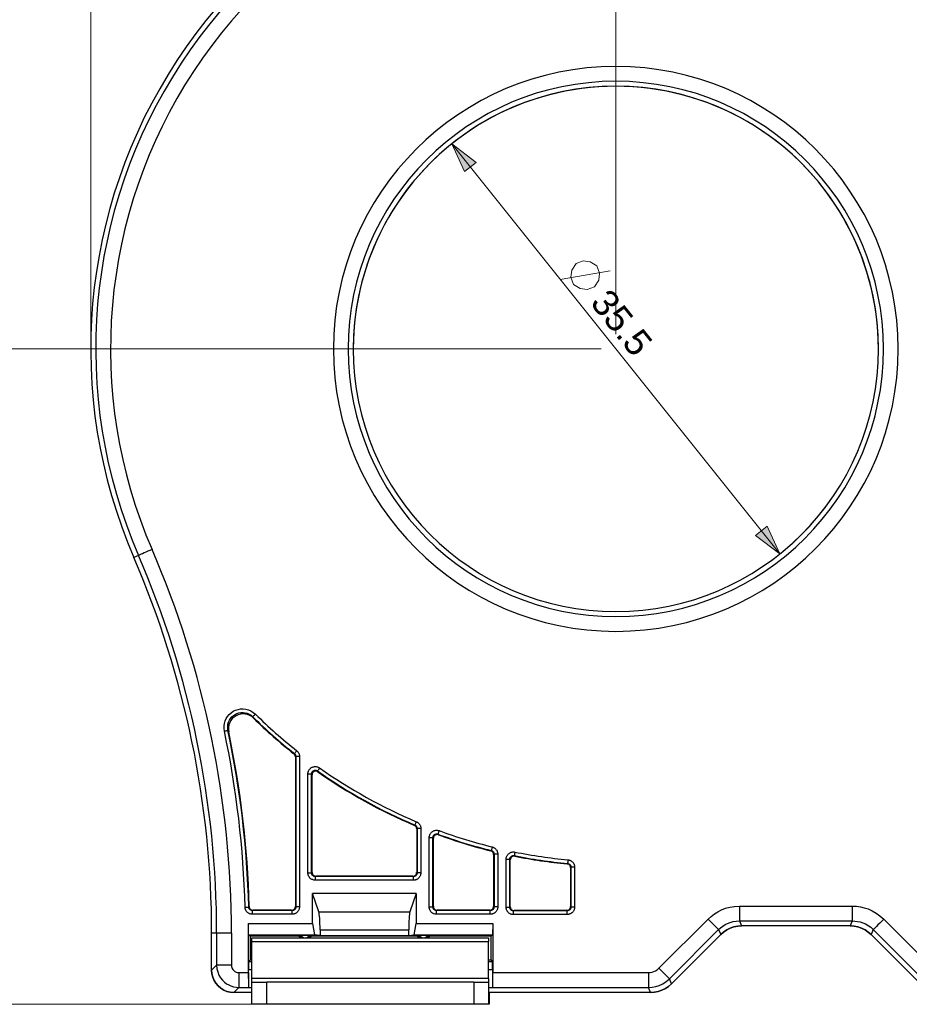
# Model space of a CAD drawing. Header units: inches. Extents: x 0 to 842, y 0 to 595.
# Tile 3 of 6: x 301 to 471, y 301 to 489. Entities that reach past the tile are written whole.
import ezdxf

# ---------------------------------------------------------------- set-up
doc = ezdxf.new("R2010")
doc.units = ezdxf.units.IN
doc.header["$MEASUREMENT"] = 0
doc.layers.add('Capa 1', color=7, linetype='Continuous')

# ---------------------------------------------------------------- blocks, each defined once
blk = doc.blocks.new('block 2')
at = {"layer": 'Capa 1', "color": 250, "lineweight": 25}
for points in [[(326.01, 387.71), (325.6, 387.54), (325.21, 387.37), (324.84, 387.21), (324.49, 387.06), (324.18, 386.92), (323.92, 386.81), (323.7, 386.72), (323.54, 386.65), (323.44, 386.6), (323.4, 386.59)], [(323.4, 386.59), (322.52, 386.2)], [(339.87, 352.92), (339.8, 353.42), (339.8, 353.92), (339.87, 354.4), (340.01, 354.88), (340.21, 355.33), (340.48, 355.75), (340.79, 356.12), (341.16, 356.45), (341.57, 356.73), (342.02, 356.94), (342.49, 357.09), (342.98, 357.18), (343.47, 357.19), (343.97, 357.14), (344.47, 357), (344.95, 356.8), (345.4, 356.52), (345.82, 356.17)], [(340.56, 353.06), (340.5, 353.46), (340.51, 353.86), (340.56, 354.25), (340.67, 354.63), (340.83, 354.99), (341.05, 355.33), (341.3, 355.63), (341.6, 355.89), (341.92, 356.11), (342.28, 356.29), (342.66, 356.41), (343.05, 356.47), (343.44, 356.48), (343.84, 356.44), (344.24, 356.34), (344.63, 356.17), (344.99, 355.95), (345.32, 355.67)], [(345.46, 355.41), (345.11, 355.7), (344.73, 355.93), (344.31, 356.09), (343.87, 356.19), (343.43, 356.22), (342.98, 356.18), (342.54, 356.06), (342.11, 355.87), (341.73, 355.62), (341.39, 355.31), (341.11, 354.96), (340.9, 354.56), (340.74, 354.14), (340.66, 353.7), (340.65, 353.25), (340.7, 352.81)], [(345.82, 356.17), (345.69, 356.04), (345.57, 355.92), (345.47, 355.82), (345.39, 355.74), (345.34, 355.69), (345.32, 355.67)], [(345.32, 355.67), (345.34, 355.62), (345.37, 355.58), (345.39, 355.54), (345.41, 355.5), (345.44, 355.45), (345.46, 355.41)], [(339.87, 352.92), (340.04, 352.96), (340.21, 352.99), (340.35, 353.02), (340.46, 353.04), (340.53, 353.06), (340.56, 353.06)], [(340.56, 353.06), (340.58, 353.02), (340.6, 352.98), (340.63, 352.94), (340.65, 352.9), (340.68, 352.85), (340.7, 352.81)], [(353.73, 349.16), (353.62, 349.02), (353.51, 348.89), (353.42, 348.77), (353.35, 348.68), (353.31, 348.63), (353.29, 348.61)], [(353.73, 349.16), (353.8, 349.11), (353.86, 349.04), (353.92, 348.98), (353.98, 348.91), (354.04, 348.83), (354.09, 348.74), (354.14, 348.65), (354.18, 348.55), (354.21, 348.43), (354.24, 348.32), (354.26, 348.19), (354.27, 348.05)], [(353.29, 348.61), (353.2, 348.57)], [(353.47, 348.01), (353.46, 348.12), (353.44, 348.22), (353.4, 348.32), (353.35, 348.41), (353.28, 348.49), (353.2, 348.57)], [(353.29, 348.61), (353.32, 348.58), (353.36, 348.55), (353.39, 348.51), (353.42, 348.48), (353.44, 348.44), (353.47, 348.4), (353.49, 348.35), (353.51, 348.3), (353.53, 348.24), (353.55, 348.18), (353.56, 348.12), (353.56, 348.05)], [(353.56, 348.05), (353.54, 348.04), (353.52, 348.03), (353.49, 348.02), (353.47, 348.01)], [(353.47, 348.01), (353.47, 319.33)], [(354.27, 348.05), (354.09, 348.05), (353.92, 348.05), (353.77, 348.05), (353.66, 348.05), (353.58, 348.05), (353.56, 348.05)], [(353.56, 348.05), (353.56, 319.24)], [(354.27, 348.05), (354.27, 319.24)], [(355.88, 344.72), (355.88, 344.82), (355.89, 344.91), (355.91, 345.01), (355.93, 345.11), (355.97, 345.21), (356.01, 345.31), (356.06, 345.41), (356.12, 345.51), (356.2, 345.61), (356.28, 345.7), (356.37, 345.79), (356.46, 345.86), (356.56, 345.93), (356.67, 345.99), (356.78, 346.04), (356.89, 346.08), (357.01, 346.11), (357.13, 346.13), (357.25, 346.14), (357.37, 346.13), (357.49, 346.12), (357.61, 346.1), (357.74, 346.07), (357.86, 346.02), (357.99, 345.95), (358.11, 345.88)], [(356.59, 344.72), (356.59, 344.77), (356.59, 344.82), (356.6, 344.86), (356.62, 344.91), (356.63, 344.96), (356.65, 345.01), (356.68, 345.07), (356.71, 345.12), (356.75, 345.16), (356.79, 345.21), (356.83, 345.25), (356.88, 345.29), (356.93, 345.33), (356.98, 345.35), (357.04, 345.38), (357.1, 345.4), (357.15, 345.41), (357.21, 345.42), (357.27, 345.43), (357.33, 345.43), (357.39, 345.42), (357.46, 345.41), (357.52, 345.39), (357.58, 345.37), (357.64, 345.34), (357.71, 345.3)], [(357.79, 345.13), (357.65, 345.21), (357.51, 345.25), (357.36, 345.26), (357.21, 345.24), (357.06, 345.18), (356.93, 345.1), (356.82, 344.98), (356.74, 344.85), (356.69, 344.71), (356.67, 344.55)], [(358.11, 345.88), (358.01, 345.73), (357.91, 345.59), (357.83, 345.47), (357.76, 345.38), (357.72, 345.32), (357.71, 345.3)], [(357.79, 345.13), (357.78, 345.16), (357.76, 345.18), (357.75, 345.21), (357.74, 345.24), (357.72, 345.27), (357.71, 345.3)], [(355.88, 325.76), (355.88, 344.72)], [(355.88, 344.72), (356.06, 344.72), (356.23, 344.72), (356.38, 344.72), (356.49, 344.72), (356.56, 344.72), (356.59, 344.72)], [(356.67, 344.55), (356.66, 344.58), (356.65, 344.6), (356.63, 344.63), (356.62, 344.66), (356.6, 344.69), (356.59, 344.72)], [(356.59, 325.76), (356.59, 344.72)], [(356.67, 325.85), (356.67, 344.55)], [(376.37, 334.92), (376.28, 334.86)], [(376.72, 334.21), (376.7, 334.35), (376.66, 334.48), (376.6, 334.6), (376.51, 334.71), (376.41, 334.79), (376.28, 334.86)], [(376.64, 335.57), (376.57, 335.41), (376.51, 335.25), (376.45, 335.12), (376.41, 335.01), (376.38, 334.95), (376.37, 334.92)], [(376.37, 334.92), (376.41, 334.9), (376.45, 334.88), (376.49, 334.86), (376.52, 334.83), (376.56, 334.81), (376.59, 334.77), (376.62, 334.74), (376.65, 334.7), (376.68, 334.66), (376.71, 334.62), (376.74, 334.57), (376.76, 334.52), (376.77, 334.46), (376.79, 334.4), (376.8, 334.34), (376.8, 334.27)], [(376.64, 335.57), (376.73, 335.54), (376.8, 335.49), (376.88, 335.45), (376.95, 335.4), (377.02, 335.34), (377.08, 335.28), (377.15, 335.21), (377.21, 335.14), (377.27, 335.06), (377.33, 334.97), (377.38, 334.87), (377.42, 334.77), (377.46, 334.65), (377.49, 334.53), (377.5, 334.4), (377.51, 334.27)], [(376.8, 334.27), (376.78, 334.25), (376.76, 334.24), (376.74, 334.22), (376.72, 334.21)], [(376.72, 334.21), (376.72, 325.85)], [(377.51, 334.27), (377.33, 334.27), (377.16, 334.27), (377.01, 334.27), (376.9, 334.27), (376.83, 334.27), (376.8, 334.27)], [(376.8, 334.27), (376.8, 325.76)], [(377.51, 334.27), (377.51, 325.76)], [(379.12, 332.51), (379.13, 332.61), (379.14, 332.7), (379.15, 332.79), (379.17, 332.89), (379.21, 332.99), (379.25, 333.09), (379.3, 333.19), (379.36, 333.29), (379.42, 333.39), (379.5, 333.48), (379.58, 333.56), (379.67, 333.63), (379.76, 333.7), (379.86, 333.76), (379.96, 333.81), (380.07, 333.85), (380.18, 333.88), (380.29, 333.91), (380.4, 333.93), (380.52, 333.93), (380.64, 333.93), (380.76, 333.91), (380.89, 333.89), (381.03, 333.85)], [(379.12, 319.24), (379.12, 332.51)], [(379.12, 332.51), (379.31, 332.51), (379.47, 332.51), (379.62, 332.51), (379.73, 332.51), (379.81, 332.51), (379.83, 332.51)], [(379.83, 332.51), (379.83, 332.56), (379.84, 332.61), (379.85, 332.65), (379.86, 332.7), (379.87, 332.75), (379.89, 332.8), (379.92, 332.85), (379.95, 332.9), (379.98, 332.95), (380.02, 333), (380.06, 333.04), (380.1, 333.07), (380.15, 333.11), (380.2, 333.14), (380.25, 333.16), (380.31, 333.18), (380.36, 333.2), (380.42, 333.21), (380.47, 333.22), (380.53, 333.22), (380.59, 333.22), (380.65, 333.21), (380.72, 333.2), (380.79, 333.18)], [(379.92, 332.39), (379.9, 332.41), (379.89, 332.43), (379.88, 332.45), (379.86, 332.47), (379.85, 332.49), (379.83, 332.51)], [(379.83, 319.24), (379.83, 332.51)], [(380.87, 333.06), (380.74, 333.09), (380.61, 333.1), (380.47, 333.08), (380.34, 333.04), (380.22, 332.97), (380.12, 332.89), (380.03, 332.78), (379.97, 332.65), (379.93, 332.53), (379.92, 332.39)], [(379.92, 319.33), (379.92, 332.39)], [(381.03, 333.85), (380.97, 333.68), (380.91, 333.52), (380.86, 333.38), (380.82, 333.27), (380.79, 333.21), (380.78, 333.18)], [(380.87, 333.06), (380.86, 333.08), (380.84, 333.09), (380.83, 333.12), (380.81, 333.14), (380.8, 333.16), (380.78, 333.18)], [(391.18, 330.73), (391.13, 330.56), (391.09, 330.39), (391.06, 330.25), (391.03, 330.14), (391.01, 330.07), (391.01, 330.05)], [(391.18, 330.73), (391.26, 330.71), (391.35, 330.68), (391.43, 330.64), (391.51, 330.6), (391.59, 330.56), (391.67, 330.5), (391.75, 330.44), (391.83, 330.37), (391.91, 330.29), (391.98, 330.19), (392.05, 330.08), (392.12, 329.96), (392.17, 329.83), (392.21, 329.68), (392.24, 329.53), (392.25, 329.36)], [(391, 330.05), (390.92, 329.98)], [(391.46, 329.29), (391.44, 329.45), (391.39, 329.59), (391.3, 329.73), (391.2, 329.84), (391.07, 329.92), (390.92, 329.98)], [(391, 330.05), (391.05, 330.03), (391.09, 330.02), (391.13, 330), (391.17, 329.98), (391.21, 329.96), (391.25, 329.93), (391.29, 329.9), (391.33, 329.86), (391.37, 329.82), (391.41, 329.77), (391.44, 329.72), (391.47, 329.66), (391.5, 329.59), (391.52, 329.52), (391.54, 329.44), (391.54, 329.36)], [(391.54, 329.36), (391.52, 329.34), (391.5, 329.32), (391.48, 329.31), (391.46, 329.29)], [(391.46, 329.29), (391.46, 319.33)], [(392.25, 329.36), (392.07, 329.36), (391.9, 329.36), (391.75, 329.36), (391.64, 329.36), (391.57, 329.36), (391.54, 329.36)], [(391.54, 329.36), (391.54, 319.24)], [(392.25, 329.36), (392.25, 319.24)], [(393.86, 328.36), (393.87, 328.45), (393.88, 328.55), (393.89, 328.65), (393.92, 328.75), (393.95, 328.85), (393.99, 328.95), (394.05, 329.06), (394.11, 329.15), (394.18, 329.25), (394.25, 329.34), (394.33, 329.42), (394.42, 329.49), (394.51, 329.55), (394.61, 329.61), (394.71, 329.66), (394.82, 329.7), (394.93, 329.73), (395.04, 329.76), (395.16, 329.77), (395.29, 329.78), (395.42, 329.77), (395.56, 329.75)], [(393.86, 319.18), (393.86, 328.36)], [(393.86, 328.36), (394.05, 328.36), (394.21, 328.36), (394.36, 328.36), (394.47, 328.36), (394.55, 328.36), (394.57, 328.36)], [(394.57, 328.36), (394.57, 328.41), (394.58, 328.46), (394.59, 328.5), (394.6, 328.55), (394.62, 328.61), (394.64, 328.66), (394.66, 328.71), (394.69, 328.76), (394.73, 328.8), (394.77, 328.85), (394.81, 328.89), (394.85, 328.92), (394.9, 328.96), (394.95, 328.99), (395, 329.01), (395.05, 329.03), (395.1, 329.05), (395.16, 329.06), (395.22, 329.07), (395.28, 329.07), (395.35, 329.07), (395.42, 329.06)], [(394.66, 328.26), (394.65, 328.27), (394.63, 328.29), (394.62, 328.31), (394.6, 328.32), (394.59, 328.34), (394.57, 328.36)], [(394.57, 319.18), (394.57, 328.36)], [(395.51, 328.95), (395.35, 328.96), (395.2, 328.94), (395.05, 328.89), (394.92, 328.8), (394.81, 328.69), (394.73, 328.56), (394.68, 328.41), (394.66, 328.26)], [(395.56, 329.75), (395.52, 329.57), (395.49, 329.41), (395.46, 329.26), (395.44, 329.15), (395.43, 329.08), (395.42, 329.06)], [(395.51, 328.95), (395.49, 328.97), (395.48, 328.98), (395.46, 329), (395.45, 329.02), (395.44, 329.04), (395.42, 329.06)], [(405.71, 328.26), (405.69, 328.08), (405.67, 327.91), (405.66, 327.77), (405.65, 327.66), (405.64, 327.58), (405.64, 327.56)], [(405.71, 328.26), (405.79, 328.25), (405.88, 328.23), (405.97, 328.21), (406.05, 328.19), (406.14, 328.15), (406.22, 328.11), (406.3, 328.07), (406.38, 328.01), (406.47, 327.95), (406.54, 327.88), (406.62, 327.81), (406.69, 327.72), (406.76, 327.62), (406.82, 327.52), (406.88, 327.41), (406.92, 327.3), (406.95, 327.19), (406.97, 327.07), (406.99, 326.96), (406.99, 326.85)], [(394.66, 319.26), (394.66, 328.26)], [(405.64, 327.56), (405.62, 327.54), (405.6, 327.52), (405.58, 327.5), (405.55, 327.48)], [(406.2, 326.77), (406.18, 326.9), (406.15, 327.03), (406.09, 327.15), (406.01, 327.25), (405.91, 327.34), (405.8, 327.41), (405.68, 327.45), (405.55, 327.48)], [(405.64, 327.56), (405.68, 327.55), (405.73, 327.54), (405.77, 327.53), (405.81, 327.52), (405.85, 327.5), (405.9, 327.48), (405.94, 327.46), (405.98, 327.43), (406.02, 327.4), (406.06, 327.37), (406.1, 327.33), (406.14, 327.29), (406.17, 327.24), (406.2, 327.19), (406.22, 327.13), (406.25, 327.08), (406.26, 327.02), (406.27, 326.96), (406.28, 326.91), (406.28, 326.85)], [(406.28, 326.85), (406.26, 326.83), (406.24, 326.81), (406.22, 326.79), (406.2, 326.77)], [(406.2, 326.77), (406.2, 319.29)], [(406.99, 326.85), (406.81, 326.85), (406.64, 326.85), (406.49, 326.85), (406.38, 326.85), (406.31, 326.85), (406.28, 326.85)], [(406.28, 326.85), (406.28, 319.21)], [(406.99, 326.85), (406.99, 319.21)], [(357.3, 324.35), (357.14, 324.35), (356.99, 324.38), (356.86, 324.41), (356.73, 324.46), (356.62, 324.52), (356.52, 324.58), (356.43, 324.64), (356.34, 324.71), (356.27, 324.78), (356.21, 324.86), (356.15, 324.93), (356.1, 325.01), (356.05, 325.08), (356.01, 325.17), (355.97, 325.25), (355.94, 325.34), (355.92, 325.44), (355.9, 325.54), (355.88, 325.65), (355.88, 325.76)], [(355.88, 325.76), (356.06, 325.76), (356.23, 325.76), (356.38, 325.76), (356.49, 325.76), (356.56, 325.76), (356.59, 325.76)], [(356.67, 325.85), (356.59, 325.76)], [(357.3, 325.05), (357.22, 325.06), (357.15, 325.07), (357.08, 325.09), (357.01, 325.11), (356.96, 325.14), (356.91, 325.17), (356.86, 325.2), (356.82, 325.24), (356.78, 325.27), (356.75, 325.31), (356.72, 325.35), (356.7, 325.38), (356.67, 325.42), (356.65, 325.46), (356.64, 325.51), (356.62, 325.55), (356.61, 325.6), (356.6, 325.65), (356.59, 325.7), (356.59, 325.76)], [(356.67, 325.85), (356.69, 325.71), (356.73, 325.58), (356.79, 325.46), (356.88, 325.35), (356.99, 325.26), (357.11, 325.19), (357.24, 325.15), (357.38, 325.14)], [(357.38, 325.14), (357.3, 325.05)], [(357.3, 324.35), (357.3, 324.53), (357.3, 324.7), (357.3, 324.84), (357.3, 324.95), (357.3, 325.03), (357.3, 325.05)], [(376.09, 325.05), (357.3, 325.05)], [(376.01, 325.14), (357.38, 325.14)], [(376.01, 325.14), (376.15, 325.15), (376.28, 325.19), (376.4, 325.26), (376.51, 325.35), (376.6, 325.46), (376.66, 325.58), (376.7, 325.71), (376.71, 325.85)], [(376.01, 325.14), (376.09, 325.05)], [(377.51, 325.76), (377.5, 325.61), (377.48, 325.46), (377.44, 325.33), (377.39, 325.2), (377.34, 325.08), (377.28, 324.98), (377.21, 324.89), (377.14, 324.81), (377.07, 324.74), (377, 324.67), (376.93, 324.62), (376.85, 324.56), (376.77, 324.52), (376.69, 324.48), (376.6, 324.44), (376.51, 324.41), (376.42, 324.38), (376.32, 324.36), (376.21, 324.35), (376.09, 324.35)], [(376.8, 325.76), (376.8, 325.68), (376.79, 325.61), (376.77, 325.54), (376.74, 325.48), (376.72, 325.42), (376.69, 325.37), (376.65, 325.33), (376.62, 325.29), (376.58, 325.25), (376.55, 325.22), (376.51, 325.19), (376.47, 325.16), (376.43, 325.14), (376.39, 325.12), (376.35, 325.1), (376.3, 325.08), (376.26, 325.07), (376.21, 325.06), (376.15, 325.06), (376.09, 325.05)], [(376.09, 324.35), (376.09, 324.53), (376.09, 324.7), (376.09, 324.84), (376.09, 324.95), (376.09, 325.03), (376.09, 325.05)], [(376.72, 325.85), (376.8, 325.76)], [(377.51, 325.76), (377.33, 325.76), (377.16, 325.76), (377.01, 325.76), (376.9, 325.76), (376.83, 325.76), (376.8, 325.76)], [(376.09, 324.35), (357.3, 324.35)], [(376.62, 321.84), (356.77, 321.84)], [(356.77, 316.05), (356.77, 321.84)], [(357.97, 318.28), (356.77, 321.84)], [(376.62, 321.84), (375.42, 318.28)], [(376.62, 321.84), (376.62, 316.05)], [(343.83, 319.2), (344.02, 319.21), (344.19, 319.21), (344.33, 319.22), (344.44, 319.22), (344.52, 319.22), (344.54, 319.22)], [(345.25, 317.83), (345.1, 317.83), (344.96, 317.86), (344.82, 317.89), (344.7, 317.94), (344.59, 317.99), (344.49, 318.05), (344.4, 318.11), (344.31, 318.18), (344.24, 318.25), (344.18, 318.32), (344.12, 318.39), (344.07, 318.46), (344.02, 318.54), (343.98, 318.62), (343.94, 318.7), (343.91, 318.79), (343.88, 318.88), (343.86, 318.98), (343.84, 319.09), (343.83, 319.2)], [(344.63, 319.31), (344.61, 319.29), (344.58, 319.27), (344.56, 319.25), (344.54, 319.22)], [(345.25, 318.53), (345.17, 318.54), (345.1, 318.55), (345.04, 318.57), (344.98, 318.59), (344.92, 318.62), (344.87, 318.65), (344.82, 318.68), (344.78, 318.71), (344.75, 318.74), (344.71, 318.78), (344.69, 318.82), (344.66, 318.85), (344.63, 318.89), (344.61, 318.93), (344.59, 318.97), (344.58, 319.02), (344.56, 319.06), (344.55, 319.11), (344.55, 319.17), (344.54, 319.22)], [(344.63, 319.31), (344.64, 319.17), (344.69, 319.05), (344.75, 318.93), (344.84, 318.82), (344.95, 318.74), (345.07, 318.67), (345.2, 318.63), (345.33, 318.62)], [(352.76, 318.62), (352.9, 318.64), (353.03, 318.67), (353.16, 318.74), (353.26, 318.83), (353.35, 318.94), (353.42, 319.06), (353.46, 319.19), (353.47, 319.33)], [(354.27, 319.24), (354.26, 319.09), (354.23, 318.94), (354.2, 318.81), (354.15, 318.68), (354.09, 318.57), (354.03, 318.46), (353.97, 318.37), (353.9, 318.29), (353.83, 318.22), (353.76, 318.15), (353.68, 318.1), (353.6, 318.04), (353.53, 318), (353.44, 317.96), (353.36, 317.92), (353.27, 317.89), (353.18, 317.86), (353.07, 317.84), (352.97, 317.83), (352.85, 317.83)], [(353.56, 319.24), (353.55, 319.16), (353.54, 319.09), (353.52, 319.02), (353.5, 318.96), (353.47, 318.9), (353.44, 318.85), (353.41, 318.81), (353.37, 318.77), (353.34, 318.73), (353.3, 318.7), (353.27, 318.67), (353.23, 318.64), (353.19, 318.62), (353.15, 318.6), (353.1, 318.58), (353.06, 318.57), (353.01, 318.55), (352.96, 318.54), (352.91, 318.54), (352.85, 318.53)], [(353.47, 319.33), (353.56, 319.24)], [(354.27, 319.24), (354.09, 319.24), (353.92, 319.24), (353.77, 319.24), (353.66, 319.24), (353.58, 319.24), (353.56, 319.24)], [(380.54, 317.83), (380.38, 317.83), (380.24, 317.86), (380.1, 317.89), (379.98, 317.94), (379.86, 318), (379.76, 318.06), (379.67, 318.12), (379.59, 318.19), (379.52, 318.26), (379.45, 318.34), (379.39, 318.41), (379.34, 318.49), (379.3, 318.56), (379.25, 318.65), (379.22, 318.73), (379.19, 318.82), (379.16, 318.92), (379.14, 319.02), (379.13, 319.13), (379.12, 319.24)], [(379.12, 319.24), (379.31, 319.24), (379.47, 319.24), (379.62, 319.24), (379.73, 319.24), (379.81, 319.24), (379.83, 319.24)], [(379.92, 319.33), (379.83, 319.24)], [(380.54, 318.53), (380.46, 318.54), (380.39, 318.55), (380.32, 318.57), (380.26, 318.59), (380.2, 318.62), (380.15, 318.65), (380.1, 318.68), (380.06, 318.72), (380.03, 318.75), (380, 318.79), (379.97, 318.83), (379.94, 318.86), (379.92, 318.9), (379.9, 318.94), (379.88, 318.99), (379.86, 319.03), (379.85, 319.08), (379.84, 319.13), (379.83, 319.18), (379.83, 319.24)], [(379.92, 319.33), (379.93, 319.19), (379.97, 319.06), (380.04, 318.94), (380.13, 318.83), (380.23, 318.74), (380.36, 318.67), (380.49, 318.63), (380.63, 318.62)], [(390.75, 318.62), (390.89, 318.64), (391.02, 318.67), (391.14, 318.74), (391.25, 318.83), (391.34, 318.94), (391.4, 319.06), (391.44, 319.19), (391.46, 319.33)], [(392.25, 319.24), (392.24, 319.09), (392.22, 318.94), (392.18, 318.81), (392.13, 318.68), (392.08, 318.57), (392.02, 318.46), (391.95, 318.37), (391.88, 318.29), (391.81, 318.22), (391.74, 318.15), (391.67, 318.1), (391.59, 318.04), (391.51, 318), (391.43, 317.96), (391.34, 317.92), (391.25, 317.89), (391.16, 317.86), (391.06, 317.84), (390.95, 317.83), (390.83, 317.83)], [(391.54, 319.24), (391.54, 319.16), (391.53, 319.09), (391.51, 319.02), (391.48, 318.96), (391.46, 318.9), (391.43, 318.85), (391.39, 318.81), (391.36, 318.77), (391.32, 318.73), (391.29, 318.7), (391.25, 318.67), (391.21, 318.64), (391.17, 318.62), (391.13, 318.6), (391.09, 318.58), (391.04, 318.57), (391, 318.55), (390.95, 318.54), (390.89, 318.54), (390.83, 318.53)], [(391.46, 319.33), (391.54, 319.24)], [(392.25, 319.24), (392.07, 319.24), (391.9, 319.24), (391.75, 319.24), (391.64, 319.24), (391.57, 319.24), (391.54, 319.24)], [(395.29, 317.76), (395.13, 317.77), (394.98, 317.79), (394.85, 317.83), (394.72, 317.87), (394.61, 317.93), (394.5, 317.99), (394.41, 318.06), (394.33, 318.13), (394.26, 318.2), (394.19, 318.27), (394.13, 318.34), (394.08, 318.42), (394.04, 318.5), (394, 318.58), (393.96, 318.67), (393.93, 318.76), (393.9, 318.85), (393.88, 318.95), (393.87, 319.06), (393.86, 319.18)], [(393.86, 319.18), (394.05, 319.18), (394.21, 319.18), (394.36, 319.18), (394.47, 319.18), (394.55, 319.18), (394.57, 319.18)], [(394.66, 319.26), (394.57, 319.18)], [(395.28, 318.47), (395.21, 318.47), (395.13, 318.48), (395.06, 318.5), (395, 318.53), (394.94, 318.55), (394.89, 318.58), (394.85, 318.62), (394.81, 318.65), (394.77, 318.69), (394.74, 318.72), (394.71, 318.76), (394.68, 318.8), (394.66, 318.84), (394.64, 318.88), (394.62, 318.92), (394.6, 318.97), (394.59, 319.01), (394.58, 319.06), (394.58, 319.12), (394.57, 319.18)], [(394.66, 319.26), (394.67, 319.12), (394.71, 318.99), (394.78, 318.87), (394.87, 318.76), (394.98, 318.67), (395.1, 318.61), (395.23, 318.57), (395.37, 318.56)], [(405.49, 318.59), (405.63, 318.6), (405.76, 318.64), (405.88, 318.71), (405.99, 318.79), (406.08, 318.9), (406.14, 319.02), (406.18, 319.15), (406.2, 319.29)], [(406.99, 319.21), (406.98, 319.05), (406.96, 318.91), (406.92, 318.77), (406.88, 318.65), (406.82, 318.53), (406.76, 318.43), (406.69, 318.34), (406.62, 318.26), (406.55, 318.19), (406.48, 318.12), (406.41, 318.06), (406.33, 318.01), (406.25, 317.96), (406.17, 317.92), (406.09, 317.89), (406, 317.86), (405.9, 317.83), (405.8, 317.81), (405.69, 317.8), (405.58, 317.79)], [(406.28, 319.21), (406.28, 319.13), (406.27, 319.06), (406.25, 318.99), (406.22, 318.93), (406.2, 318.87), (406.17, 318.82), (406.13, 318.77), (406.1, 318.73), (406.06, 318.7), (406.03, 318.66), (405.99, 318.64), (405.95, 318.61), (405.91, 318.59), (405.87, 318.57), (405.83, 318.55), (405.79, 318.53), (405.74, 318.52), (405.69, 318.51), (405.63, 318.5), (405.58, 318.5)], [(406.2, 319.29), (406.28, 319.21)], [(406.99, 319.21), (406.81, 319.21), (406.64, 319.21), (406.49, 319.21), (406.38, 319.21), (406.31, 319.21), (406.28, 319.21)], [(432.57, 316.91), (433.14, 317.43), (433.76, 317.9), (434.42, 318.31), (435.13, 318.67), (435.91, 318.97), (436.75, 319.2), (437.64, 319.34), (438.59, 319.4)], [(438.59, 319.4), (460.2, 319.4)], [(438.59, 319.4), (438.59, 318.85), (438.59, 318.33), (438.59, 317.84), (438.59, 317.41), (438.59, 317.06), (438.59, 316.8), (438.59, 316.63), (438.59, 316.57)], [(460.2, 319.4), (460.97, 319.37), (461.74, 319.26), (462.49, 319.09), (463.25, 318.84), (464.01, 318.5), (464.77, 318.07), (465.5, 317.54), (466.21, 316.91)], [(460.2, 319.4), (460.2, 318.85), (460.2, 318.33), (460.2, 317.84), (460.2, 317.41), (460.2, 317.06), (460.2, 316.8), (460.2, 316.63), (460.2, 316.57)], [(345.34, 318.62), (345.31, 318.6), (345.29, 318.58), (345.27, 318.56), (345.25, 318.53)], [(345.25, 317.83), (345.25, 318.01), (345.25, 318.18), (345.25, 318.32), (345.25, 318.44), (345.25, 318.51), (345.25, 318.53)], [(352.85, 318.53), (345.25, 318.53)], [(352.85, 317.83), (345.25, 317.83)], [(352.76, 318.62), (345.34, 318.62)], [(352.76, 318.62), (352.85, 318.53)], [(352.85, 317.83), (352.85, 318.01), (352.85, 318.18), (352.85, 318.32), (352.85, 318.44), (352.85, 318.51), (352.85, 318.53)], [(357.97, 318.28), (375.42, 318.28)], [(358.2, 314.85), (358.2, 315.43), (358.18, 315.99), (358.16, 316.52), (358.14, 317.01), (358.1, 317.44), (358.06, 317.8), (358.02, 318.08), (357.97, 318.28)], [(375.42, 318.28), (375.37, 318.08), (375.33, 317.8), (375.29, 317.44), (375.26, 317.01), (375.23, 316.52), (375.21, 315.99), (375.19, 315.43), (375.19, 314.85)], [(380.63, 318.62), (380.54, 318.53)], [(380.54, 317.83), (380.54, 318.01), (380.54, 318.18), (380.54, 318.32), (380.54, 318.44), (380.54, 318.51), (380.54, 318.53)], [(390.83, 318.53), (380.54, 318.53)], [(390.83, 317.83), (380.54, 317.83)], [(390.75, 318.62), (380.63, 318.62)], [(390.75, 318.62), (390.83, 318.53)], [(390.83, 317.83), (390.83, 318.01), (390.83, 318.18), (390.83, 318.32), (390.83, 318.44), (390.83, 318.51), (390.83, 318.53)], [(395.37, 318.56), (395.28, 318.47)], [(405.58, 318.5), (395.28, 318.47)], [(395.29, 317.76), (395.29, 317.94), (395.28, 318.11), (395.28, 318.26), (395.28, 318.37), (395.28, 318.44), (395.28, 318.47)], [(405.58, 317.79), (395.29, 317.76)], [(405.49, 318.59), (395.37, 318.56)], [(405.49, 318.59), (405.58, 318.5)], [(405.58, 317.79), (405.58, 317.97), (405.58, 318.14), (405.58, 318.29), (405.58, 318.4), (405.58, 318.47), (405.58, 318.5)], [(344.49, 316.05), (356.77, 316.05)], [(344.52, 313.89), (344.49, 316.05)], [(344.49, 306.65), (344.49, 316.05)], [(356.77, 316.05), (357.15, 313.89)], [(376.24, 313.89), (376.62, 316.05)], [(376.62, 316.05), (391.31, 316.05)], [(391.31, 316.05), (391.27, 313.89)], [(391.31, 316.05), (391.31, 306.65)], [(423.14, 307.48), (432.57, 316.91)], [(432.57, 316.91), (432.96, 316.52), (433.33, 316.15), (433.68, 315.81), (433.98, 315.51), (434.23, 315.26), (434.42, 315.07), (434.53, 314.95), (434.58, 314.91)], [(434.58, 314.91), (434.96, 315.25), (435.37, 315.57), (435.81, 315.84), (436.28, 316.08), (436.8, 316.28), (437.36, 316.43), (437.96, 316.53), (438.59, 316.57)], [(438.99, 315.6), (438.24, 315.55), (437.52, 315.41), (436.82, 315.17), (436.15, 314.84), (435.54, 314.43), (434.98, 313.94)], [(436.15, 314.84), (436.82, 315.17)], [(436.82, 315.17), (437.52, 315.41)], [(437.52, 315.41), (438.24, 315.55)], [(438.24, 315.55), (438.99, 315.6)], [(438.59, 316.57), (438.99, 315.6)], [(438.59, 316.57), (460.2, 316.57)], [(459.8, 315.6), (438.99, 315.6)], [(459.8, 315.6), (438.99, 315.6)], [(460.2, 316.57), (459.8, 315.6)], [(459.8, 315.6), (460.55, 315.55)], [(463.81, 313.94), (463.25, 314.43), (462.64, 314.84), (461.97, 315.17), (461.27, 315.41), (460.55, 315.55), (459.8, 315.6)], [(460.2, 316.57), (460.71, 316.54), (461.22, 316.47), (461.73, 316.36), (462.23, 316.19), (462.74, 315.97), (463.25, 315.68), (463.74, 315.33), (464.21, 314.91)], [(460.55, 315.55), (461.27, 315.41)], [(461.27, 315.41), (461.97, 315.17)], [(461.97, 315.17), (462.64, 314.84)], [(466.21, 316.91), (465.83, 316.52), (465.46, 316.15), (465.11, 315.81), (464.81, 315.51), (464.56, 315.26), (464.37, 315.07), (464.25, 314.95), (464.21, 314.91)], [(466.21, 316.91), (475.65, 307.48)], [(337.43, 307.1), (337.43, 314.18)], [(337.43, 307.1), (337.43, 314.18)], [(338.39, 314.18), (337.43, 314.18)], [(341.23, 314.18), (340.79, 314.18), (340.36, 314.18), (339.95, 314.18), (339.58, 314.18), (339.24, 314.18), (338.95, 314.18), (338.72, 314.18), (338.54, 314.18), (338.43, 314.18), (338.39, 314.18)], [(338.39, 314.18), (338.39, 308.06)], [(341.23, 314.18), (341.23, 308.06)], [(344.8, 313.62), (344.52, 313.89)], [(344.52, 313.89), (357.15, 313.89)], [(354.22, 313.62), (344.8, 313.62)], [(344.8, 313.62), (344.8, 309.08)], [(354.28, 313.81), (354.22, 313.62)], [(354.22, 313.62), (354.68, 313.33)], [(354.28, 313.81), (356.43, 313.81)], [(355.02, 313.33), (354.28, 313.81)], [(356.43, 313.81), (355.69, 313.33)], [(356.04, 313.33), (356.49, 313.62)], [(356.43, 313.81), (356.49, 313.62)], [(376.9, 313.62), (356.49, 313.62)], [(358.2, 313.78), (357.15, 313.89)], [(358.2, 314.85), (358.2, 313.78)], [(358.2, 314.85), (375.19, 314.85)], [(358.2, 313.78), (375.19, 313.78)], [(375.19, 313.78), (375.19, 314.85)], [(375.19, 313.78), (376.24, 313.89)], [(376.24, 313.89), (391.27, 313.89)], [(376.96, 313.81), (376.9, 313.62)], [(376.9, 313.62), (377.35, 313.33)], [(376.96, 313.81), (379.11, 313.81)], [(377.7, 313.33), (376.96, 313.81)], [(379.11, 313.81), (378.37, 313.33)], [(378.71, 313.33), (379.17, 313.62)], [(379.11, 313.81), (379.17, 313.62)], [(391, 313.62), (379.17, 313.62)], [(391.27, 313.89), (391, 313.62)], [(391, 309.08), (391, 313.62)], [(425.14, 305.47), (434.58, 314.91)], [(434.98, 313.94), (425.54, 304.51)], [(434.98, 313.94), (425.54, 304.51)], [(434.58, 314.91), (434.98, 313.94)], [(434.98, 313.94), (435.54, 314.43)], [(435.54, 314.43), (436.15, 314.84)], [(462.64, 314.84), (463.25, 314.43)], [(463.25, 314.43), (463.81, 313.94)], [(464.21, 314.91), (463.81, 313.94)], [(473.25, 304.51), (463.81, 313.94)], [(473.25, 304.51), (463.81, 313.94)], [(464.21, 314.91), (473.65, 305.47)], [(337.43, 307.1), (338.39, 308.06)], [(341.23, 308.06), (340.68, 308.06), (340.15, 308.06), (339.67, 308.06), (339.24, 308.06), (338.89, 308.06), (338.62, 308.06), (338.45, 308.06), (338.39, 308.06)], [(338.39, 308.06), (338.44, 307.4), (338.59, 306.77), (338.83, 306.18), (339.14, 305.65), (339.5, 305.2), (339.89, 304.83), (340.28, 304.53), (340.7, 304.28), (341.13, 304.09), (341.59, 303.94), (342.1, 303.85), (342.64, 303.81)], [(341.23, 308.06), (341.24, 307.84), (341.29, 307.63), (341.37, 307.44), (341.48, 307.26), (341.59, 307.11), (341.72, 306.98), (341.86, 306.88), (341.99, 306.8), (342.14, 306.74), (342.29, 306.69), (342.46, 306.66), (342.64, 306.65)], [(344.8, 309.08), (344.52, 308.81)], [(344.52, 308.81), (345.15, 308.81)], [(344.52, 308.81), (344.52, 307.19)], [(344.8, 309.08), (345.15, 309.08)], [(390.5, 309.08), (391, 309.08)], [(390.5, 308.81), (391.27, 308.81)], [(391.27, 308.81), (391, 309.08)], [(391.27, 307.19), (391.27, 308.81)], [(337.43, 307.1), (337.48, 306.42), (337.63, 305.78), (337.89, 305.17), (338.24, 304.6), (338.67, 304.09), (339.18, 303.66), (339.75, 303.31), (340.36, 303.05), (341, 302.9), (341.68, 302.85)], [(337.48, 306.42), (337.43, 307.1)], [(341, 302.9), (340.36, 303.05), (339.75, 303.31), (339.18, 303.66), (338.67, 304.09), (338.24, 304.6), (337.89, 305.17), (337.63, 305.78), (337.48, 306.42)], [(342.64, 306.65), (342.64, 306.1), (342.64, 305.57), (342.64, 305.09), (342.64, 304.66), (342.64, 304.31), (342.64, 304.04), (342.64, 303.87), (342.64, 303.81)], [(342.64, 306.65), (344.49, 306.65)], [(344.49, 306.65), (344.49, 306.2), (344.49, 305.78), (344.49, 305.37), (344.49, 305), (344.49, 304.66), (344.5, 304.37), (344.5, 304.14), (344.5, 303.96), (344.51, 303.85), (344.51, 303.81)], [(344.54, 303.76), (344.52, 307.19)], [(345.15, 307.19), (344.52, 307.19)], [(391.27, 307.19), (390.5, 307.19)], [(391.27, 307.19), (391.26, 303.76)], [(391.29, 303.81), (391.29, 303.85), (391.29, 303.96), (391.3, 304.14), (391.3, 304.37), (391.3, 304.66), (391.31, 305), (391.31, 305.37), (391.31, 305.78), (391.31, 306.2), (391.31, 306.65)], [(391.31, 306.65), (421.13, 306.65)], [(421.13, 306.65), (421.49, 306.67), (421.83, 306.73), (422.17, 306.84), (422.51, 307), (422.83, 307.21), (423.14, 307.48)], [(421.13, 306.65), (421.13, 306.1), (421.13, 305.57), (421.13, 305.09), (421.13, 304.66), (421.13, 304.31), (421.13, 304.04), (421.13, 303.87), (421.13, 303.81)], [(423.14, 307.48), (423.53, 307.09), (423.9, 306.72), (424.24, 306.37), (424.54, 306.07), (424.79, 305.82), (424.98, 305.63), (425.1, 305.52), (425.14, 305.47)], [(341.68, 302.85), (342.64, 303.81)], [(342.64, 303.81), (344.51, 303.81)], [(344.54, 303.76), (344.51, 303.81)], [(345.15, 303.76), (344.54, 303.76)], [(391.26, 303.76), (390.5, 303.76)], [(391.29, 303.81), (391.26, 303.76)], [(391.29, 303.81), (421.13, 303.81)], [(421.13, 303.81), (421.83, 303.85), (422.53, 303.99), (423.21, 304.21), (423.89, 304.52), (424.54, 304.95), (425.14, 305.47)], [(421.53, 302.85), (421.13, 303.81)], [(421.53, 302.85), (422.28, 302.9), (423, 303.04), (423.7, 303.28), (424.37, 303.6), (424.98, 304.01), (425.54, 304.51)], [(424.98, 304.01), (424.37, 303.6)], [(425.54, 304.51), (424.98, 304.01)], [(425.54, 304.51), (425.14, 305.47)], [(341.68, 302.85), (341, 302.9)], [(345.15, 302.85), (341.68, 302.85)], [(345.15, 302.85), (341.68, 302.85)], [(421.53, 302.85), (390.5, 302.85)], [(421.53, 302.85), (390.5, 302.85)], [(422.28, 302.9), (421.53, 302.85)], [(423, 303.04), (422.28, 302.9)], [(423.7, 303.28), (423, 303.04)], [(424.37, 303.6), (423.7, 303.28)]]:
    blk.add_lwpolyline(points, dxfattribs=at)
for points in [[(414.88, 526.78), (380.99, 526.78), (349.38, 509.73), (330.78, 481.41)], [(414.88, 526.78), (380.99, 526.78), (349.38, 509.73), (330.78, 481.41)], [(414.88, 525.82), (381.32, 525.82), (350.01, 508.93), (331.58, 480.88)], [(414.88, 522.98), (382.27, 522.98), (351.86, 506.57), (333.95, 479.32)], [(330.78, 481.41), (312.17, 453.09), (309.07, 417.3), (322.52, 386.2)], [(330.78, 481.41), (312.17, 453.09), (309.07, 417.3), (322.52, 386.2)], [(331.58, 480.88), (313.16, 452.83), (310.08, 417.39), (323.4, 386.59)], [(333.95, 479.32), (316.05, 452.07), (313.06, 417.64), (326.01, 387.71)], [(414.88, 480.27), (384.99, 480.27), (360.76, 456.04), (360.76, 426.15)], [(468.99, 426.15), (468.99, 456.04), (444.76, 480.27), (414.88, 480.27)], [(414.88, 477.43), (386.56, 477.43), (363.6, 454.47), (363.6, 426.15)], [(440.04, 469.73), (424.47, 478.71), (405.29, 478.71), (389.72, 469.73)], [(466.16, 426.15), (466.16, 454.47), (443.2, 477.43), (414.88, 477.43)], [(414.88, 476.47), (387.09, 476.47), (364.56, 453.94), (364.56, 426.15)], [(465.19, 426.15), (465.19, 453.94), (442.67, 476.47), (414.88, 476.47)], [(389.72, 469.73), (374.15, 460.74), (364.56, 444.13), (364.56, 426.15)], [(465.19, 426.15), (465.19, 444.13), (455.6, 460.74), (440.04, 469.73)], [(360.76, 426.15), (360.76, 396.27), (384.99, 372.04), (414.88, 372.04)], [(363.6, 426.15), (363.6, 397.83), (386.56, 374.87), (414.88, 374.87)], [(364.56, 426.15), (364.56, 398.36), (387.09, 375.84), (414.88, 375.84)], [(364.56, 426.15), (364.56, 398.36), (387.09, 375.84), (414.88, 375.84)], [(414.88, 375.84), (442.67, 375.84), (465.19, 398.36), (465.19, 426.15)], [(414.88, 375.84), (442.67, 375.84), (465.19, 398.36), (465.19, 426.15)], [(414.88, 374.87), (443.2, 374.87), (466.16, 397.83), (466.16, 426.15)], [(414.88, 372.04), (444.76, 372.04), (468.99, 396.27), (468.99, 426.15)], [(341.23, 314.18), (341.23, 339.48), (336.05, 364.5), (326.01, 387.71)], [(337.43, 314.18), (337.43, 338.96), (332.35, 363.47), (322.52, 386.2)], [(337.43, 314.18), (337.43, 338.96), (332.35, 363.47), (322.52, 386.2)], [(338.39, 314.18), (338.39, 339.09), (333.29, 363.73), (323.4, 386.59)], [(345.32, 355.67), (347.85, 353.17), (350.51, 350.82), (353.29, 348.61)], [(345.46, 355.41), (347.92, 352.99), (350.5, 350.71), (353.2, 348.56)], [(345.82, 356.17), (348.33, 353.69), (350.97, 351.36), (353.73, 349.16)], [(343.83, 319.2), (343.53, 330.54), (342.2, 341.82), (339.87, 352.92)], [(344.54, 319.22), (344.24, 330.6), (342.91, 341.93), (340.56, 353.06)], [(344.63, 319.31), (344.32, 330.57), (343.01, 341.78), (340.7, 352.8)], [(357.71, 345.3), (363.53, 341.18), (369.79, 337.7), (376.37, 334.92)], [(358.11, 345.88), (363.9, 341.78), (370.11, 338.33), (376.64, 335.57)], [(357.79, 345.13), (363.57, 341.06), (369.77, 337.62), (376.28, 334.86)], [(380.78, 333.18), (384.13, 331.95), (387.54, 330.91), (391, 330.05)], [(380.87, 333.06), (384.16, 331.85), (387.52, 330.83), (390.92, 329.98)], [(381.03, 333.85), (384.35, 332.63), (387.74, 331.59), (391.17, 330.73)], [(395.42, 329.06), (398.8, 328.38), (402.21, 327.88), (405.64, 327.56)], [(395.51, 328.95), (398.83, 328.29), (402.18, 327.8), (405.55, 327.48)], [(395.56, 329.75), (398.91, 329.08), (402.3, 328.58), (405.71, 328.26)]]:
    blk.add_open_spline(points, degree=3, dxfattribs=at)
blk = doc.blocks.new('block 3')
at = {"layer": 'Capa 1', "color": 250, "lineweight": 9}
for points in [[(407.25, 442.5), (408.65, 443.01), (409.98, 442.86), (411.23, 442.05), (411.75, 440.65), (411.6, 439.32), (410.79, 438.07), (409.39, 437.55), (408.06, 437.7), (406.8, 438.51), (406.29, 439.91), (406.44, 441.24), (407.25, 442.5)], [(404.22, 439.47), (413.81, 441.09)]]:
    blk.add_lwpolyline(points, dxfattribs=at)
blk = doc.blocks.new('block 4')
at = {"layer": 'Capa 1'}
h = blk.add_hatch(color=250, dxfattribs=at)
h.dxf.hatch_style = 2
h.paths.add_polyline_path([(383.44, 465.44), (388.09, 461.9), (385.88, 460.13)])
h = blk.add_hatch(color=250, dxfattribs=at)
h.dxf.hatch_style = 2
h.paths.add_polyline_path([(446.32, 386.87), (441.67, 390.41), (443.88, 392.18)])
at = {"layer": 'Capa 1', "lineweight": 0}
for points in [[(383.44, 465.44), (388.09, 461.9), (385.88, 460.13), (383.44, 465.44)], [(383.44, 465.44), (388.09, 461.9), (385.88, 460.13), (383.44, 465.44)], [(446.32, 386.87), (441.67, 390.41), (443.88, 392.18), (446.32, 386.87)], [(446.32, 386.87), (441.67, 390.41), (443.88, 392.18), (446.32, 386.87)]]:
    blk.add_lwpolyline(points, dxfattribs=at)
at = {"layer": 'Capa 1', "color": 250, "lineweight": 9}
blk.add_open_spline([(444.06, 385.16), (457.32, 394.6), (465.19, 409.87), (465.19, 426.15)], degree=3, dxfattribs=at)
blk = doc.blocks.new('block 10')
at = {"layer": 'Capa 1', "color": 250, "lineweight": 9}
for points in [[(314.25, 428.99), (314.25, 580.56)], [(414.88, 428.99), (414.88, 560.06)], [(383.44, 465.44), (414.88, 426.15)], [(412.04, 426.15), (257.61, 426.15)], [(446.32, 386.87), (414.88, 426.15)], [(345.15, 300.58), (257.61, 300.58)]]:
    blk.add_lwpolyline(points, dxfattribs=at)

msp = doc.modelspace()

# ---------------------------------------------------------------- linework, layer by layer
at = {"layer": 'Capa 1', "color": 250, "lineweight": 25}
for points in [[(345.15, 313.33), (390.5, 313.33)], [(345.15, 312.62), (345.15, 313.33)], [(390.5, 313.33), (390.5, 312.62)], [(345.15, 305.54), (345.15, 312.62)], [(345.15, 312.62), (390.5, 312.62)], [(390.5, 305.54), (390.5, 312.62)], [(345.15, 304.83), (345.15, 305.54)], [(390.5, 305.54), (345.15, 305.54)], [(345.15, 300.58), (345.15, 304.83)], [(345.15, 304.83), (347.98, 304.83)], [(387.67, 304.83), (347.98, 304.83)], [(347.98, 300.58), (347.98, 304.83)], [(387.67, 304.83), (390.5, 304.83)], [(387.67, 304.83), (387.67, 300.58)], [(390.5, 305.54), (390.5, 304.83)], [(390.5, 304.83), (390.5, 300.58)], [(390.64, 302.85), (390.64, 301.29)], [(347.98, 300.58), (345.15, 300.58)], [(387.67, 300.58), (347.98, 300.58)], [(390.5, 300.58), (387.67, 300.58)], [(390.64, 301.29), (390.5, 301.29)], [(390.64, 300.58), (390.5, 300.58)], [(390.64, 301.29), (390.64, 300.58)]]:
    msp.add_lwpolyline(points, dxfattribs=at)

# ---------------------------------------------------------------- block references
at = {"layer": 'Capa 1'}
for name in ['block 2', 'block 3', 'block 4', 'block 10']:
    msp.add_blockref(name, (0, 0), dxfattribs=at)

# ---------------------------------------------------------------- texts
at = {"layer": 'Capa 1', "color": 250, "insert": (409.75, 434.89), "char_height": 5.0117, "attachment_point": 7, "rotation": 308.6682}
msp.add_mtext('\\fArial|b0|i0|c0|p34;\\W1;35.5', dxfattribs=at)

doc.saveas('drawing.dxf')
